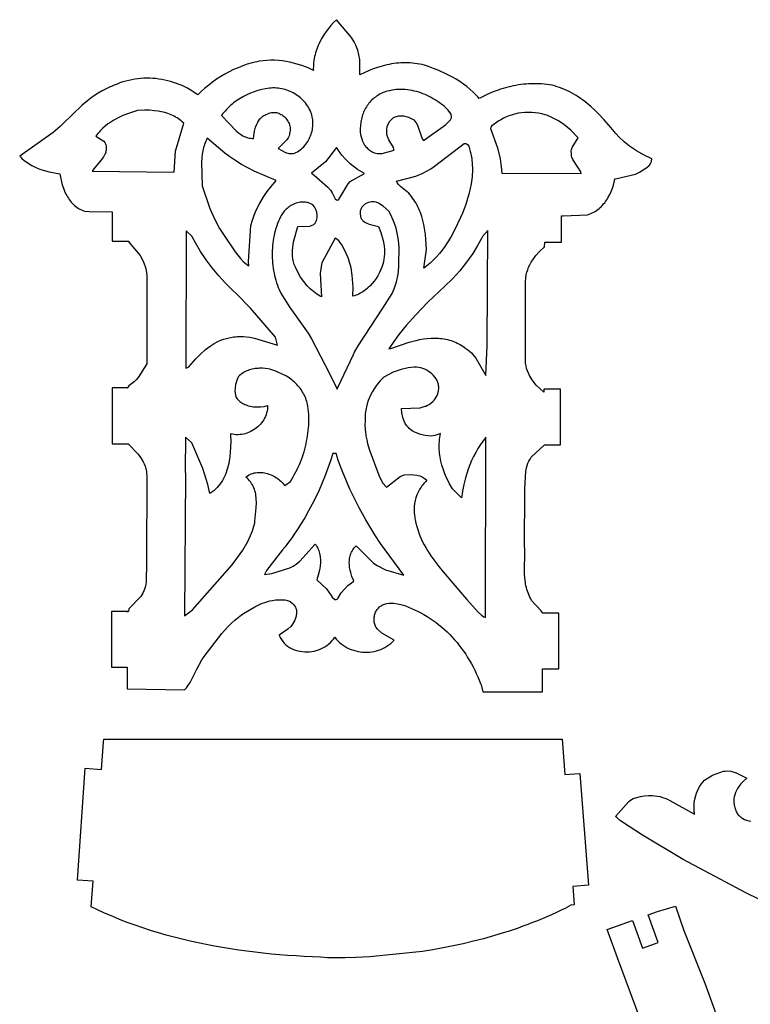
# Model space of a CAD drawing. Extents: x 9 to 1345, y -799 to 870.
# Tile 2 of 3: x 9 to 664, y -17 to 866. Entities that reach past the tile are written whole.
import ezdxf

# ---------------------------------------------------------------- set-up
doc = ezdxf.new("R2010")
doc.units = 0
doc.header["$MEASUREMENT"] = 0
for name, color, linetype in [('COLOR_A4A4A4FF', 1, 'CONTINUOUS'), ('COLOR_FDFDFDFF', 1, 'CONTINUOUS'), ('DEFAULT_LAYER0', 1, 'CONTINUOUS')]:
    doc.layers.add(name, color=color, linetype=linetype)

msp = doc.modelspace()

# ---------------------------------------------------------------- linework, layer by layer
at = {"layer": 'COLOR_A4A4A4FF'}
msp.add_lwpolyline([(373.93, 659.72), (372.86, 673.17), (372.06, 678.69), (371.37, 682.33), (370.53, 685.94), (369.52, 689.48), (368.95, 691.23), (368.33, 692.96), (367.66, 694.67), (366.94, 696.35), (366.16, 698.01), (365.33, 699.65), (364.44, 701.25), (363.48, 702.83), (362.47, 704.37), (361.38, 705.88), (360.23, 707.36), (359.01, 708.8), (357.91, 710.24), (350.43, 716.36), (348.39, 718.49), (347.43, 720), (346.93, 721.12), (364.14, 725.59), (370.02, 727.94), (374.55, 730.22), (377.81, 732.19), (380.94, 734.4), (407.72, 754.75), (408.52, 754.8), (409.23, 754.72), (409.84, 754.51), (410.6, 753.99), (411.67, 752.41), (413.14, 747.79), (413.62, 745.71), (414.02, 743.64), (414.36, 741.56), (414.62, 739.47), (414.81, 737.39), (414.94, 735.3), (415, 733.21), (415, 731.12), (414.95, 729.03), (414.83, 726.94), (414.66, 724.85), (414.43, 722.77), (413.83, 718.61), (413.04, 714.48), (412.07, 710.37), (410.96, 706.3), (409.02, 700.26), (406.06, 692.39), (404.46, 688.54), (399.38, 677.83), (395.58, 670.85), (392.46, 665.77), (390.25, 662.48), (387.91, 659.29), (385.45, 656.2), (382.86, 653.23), (380.12, 650.39), (378.7, 649.02), (377.24, 647.69), (375.74, 646.4), (374.21, 645.15), (372.63, 643.94), (371.52, 643.15)], close=True, dxfattribs=at)
at = {"layer": 'COLOR_FDFDFDFF'}
for points in [[(189.74, 779.93), (190.63, 779.11), (195.85, 773.64), (203.06, 766.2), (205, 764.55), (207.01, 763.07), (208.05, 762.41), (209.11, 761.79), (210.2, 761.24), (211.31, 760.75), (212.46, 760.33), (213.63, 759.98), (214.84, 759.71), (216.09, 759.52), (217.36, 759.42), (218.68, 759.41), (219.55, 765.89), (220.51, 769.6), (221.52, 772.26), (222.34, 773.93), (223.3, 775.51), (224.4, 776.96), (225.01, 777.64), (225.66, 778.27), (226.35, 778.87), (227.09, 779.43), (227.86, 779.94), (228.69, 780.4), (229.55, 780.82), (230.47, 781.18), (231.44, 781.48), (232.53, 781.96), (233.63, 782.33), (234.73, 782.58), (235.84, 782.71), (236.94, 782.75), (238.03, 782.68), (239.11, 782.52), (240.17, 782.26), (241.21, 781.92), (242.22, 781.5), (243.21, 781), (244.16, 780.43), (245.07, 779.79), (245.94, 779.08), (246.77, 778.32), (247.54, 777.5), (248.26, 776.63), (248.91, 775.72), (249.51, 774.77), (250.03, 773.78), (250.48, 772.76), (250.86, 771.72), (251.16, 770.65), (251.37, 769.57), (251.49, 768.47), (251.52, 767.36), (251.44, 766.25), (251.27, 765.15), (250.99, 764.05), (250.8, 762.79), (250.47, 761.62), (249.72, 760.01), (248.36, 758.1), (240.58, 750.51), (247.36, 746.66), (250.22, 745.9), (252.56, 745.76), (254.32, 745.98), (255.5, 746.3), (256.67, 746.77), (257.95, 747.48), (259.19, 748.26), (260.37, 749.1), (261.51, 750.01), (262.59, 750.97), (263.62, 751.99), (264.59, 753.07), (265.51, 754.19), (266.38, 755.35), (267.18, 756.56), (267.93, 757.81), (268.61, 759.09), (269.24, 760.41), (269.8, 761.75), (270.3, 763.12), (270.74, 764.51), (271.1, 765.92), (271.41, 767.34), (271.64, 768.78), (271.8, 770.22), (271.9, 771.67), (271.92, 773.13), (271.87, 774.58), (271.75, 776.02), (271.55, 777.46), (271.27, 778.89), (270.92, 780.3), (270.49, 781.7), (269.98, 783.07), (269.34, 784.53), (268.62, 785.95), (267.84, 787.32), (267, 788.65), (266.09, 789.94), (265.13, 791.19), (264.11, 792.38), (263.03, 793.53), (261.91, 794.63), (260.73, 795.68), (259.51, 796.68), (258.25, 797.63), (256.95, 798.52), (255.61, 799.36), (254.24, 800.14), (252.83, 800.87), (251.39, 801.53), (249.93, 802.14), (248.44, 802.68), (246.93, 803.16), (245.41, 803.58), (243.86, 803.93), (242.31, 804.22), (240.74, 804.43), (239.16, 804.58), (237.58, 804.66), (236, 804.67), (234.41, 804.6), (232.83, 804.47), (229.38, 803.96), (225.95, 803.25), (222.56, 802.36), (219.21, 801.28), (215.91, 800.02), (212.69, 798.58), (209.54, 796.98), (206.49, 795.2), (203.54, 793.27), (200.71, 791.17), (199.34, 790.07), (198.01, 788.93), (196.71, 787.75), (195.45, 786.53), (194.22, 785.28), (193.04, 783.99), (191.9, 782.67), (190.8, 781.32)], [(338.61, 801.72), (337.31, 801.36), (336.04, 800.94), (334.8, 800.46), (333.58, 799.92), (332.38, 799.34), (331.22, 798.7), (330.09, 798.01), (328.98, 797.28), (327.91, 796.5), (326.87, 795.67), (325.87, 794.81), (324.9, 793.9), (323.96, 792.96), (323.07, 791.98), (322.21, 790.96), (321.39, 789.91), (320.62, 788.83), (319.88, 787.72), (319.19, 786.58), (318.55, 785.42), (317.95, 784.23), (317.39, 783.02), (316.89, 781.78), (316.43, 780.53), (316.03, 779.27), (315.68, 777.98), (315.38, 776.69), (315.13, 775.38), (314.94, 774.06), (314.47, 771.08), (314.29, 768.02), (314.42, 764.94), (314.68, 762.89), (315.08, 760.88), (315.64, 758.92), (316.36, 757.03), (317.23, 755.21), (318.27, 753.5), (318.86, 752.68), (319.48, 751.9), (320.16, 751.15), (320.87, 750.44), (321.63, 749.76), (322.44, 749.12), (323.29, 748.53), (324.19, 747.98), (324.84, 747.54), (325.51, 747.16), (326.86, 746.55), (328.25, 746.12), (329.66, 745.87), (331.82, 745.77), (334, 745.94), (344.71, 748.9), (344.62, 749.47), (344.14, 751.12), (340.11, 758.04), (338.71, 761.13), (338.35, 762.81), (338.3, 764), (338.22, 764.6), (338.15, 767.01), (338.64, 770), (339.73, 772.82), (341, 774.87), (342.6, 776.65), (344.02, 777.78), (345.61, 778.68), (349.02, 779.53), (353.12, 779.61), (357.7, 778.57), (361.87, 776.44), (362.45, 775.95), (363.49, 774.88), (364.36, 773.73), (365.1, 772.49), (366.01, 770.52), (369.27, 760.75), (370.29, 758.82), (371.12, 757.62), (390.81, 771.66), (395.22, 776.18), (395.7, 776.8), (396.17, 777.77), (396.37, 779.12), (395.91, 781.16), (392.89, 785.17), (391.43, 786.57), (389.91, 787.92), (388.35, 789.22), (386.74, 790.48), (385.1, 791.7), (383.41, 792.86), (381.69, 793.98), (379.93, 795.04), (378.13, 796.05), (376.31, 797), (374.45, 797.89), (372.57, 798.72), (370.67, 799.49), (368.74, 800.19), (366.8, 800.83), (364.83, 801.4), (362.85, 801.9), (360.85, 802.32), (358.85, 802.68), (356.83, 802.96), (354.81, 803.15), (352.78, 803.27), (350.74, 803.31), (348.71, 803.27), (346.68, 803.14), (344.65, 802.92), (342.63, 802.61), (340.61, 802.22)], [(77.06, 761.48), (84.16, 757.05), (85.29, 755.67), (85.87, 754.45), (86.11, 753.53), (86.22, 752.52), (86.35, 751.54), (86.39, 750.58), (86.37, 749.66), (86.28, 748.75), (86.13, 747.87), (85.91, 747.01), (85.64, 746.17), (85.32, 745.35), (84.95, 744.55), (84.09, 742.99), (82.54, 740.74), (75.29, 732.25), (73.76, 730.07), (147.46, 729.17), (148.46, 747.91), (155.98, 772.94), (154.86, 774.01), (153.7, 775.03), (152.51, 775.98), (151.28, 776.88), (150.02, 777.72), (148.72, 778.5), (147.39, 779.23), (146.04, 779.91), (144.66, 780.53), (143.25, 781.11), (141.83, 781.64), (138.91, 782.55), (135.94, 783.28), (132.91, 783.85), (129.85, 784.26), (125.23, 784.6), (120.63, 784.65), (114.6, 784.33), (107.24, 782.06), (101.45, 779.84), (97.22, 777.9), (93.14, 775.7), (90.51, 774.09), (87.98, 772.34), (85.54, 770.47), (83.23, 768.45), (81.03, 766.28), (79.99, 765.14), (78.97, 763.96), (78, 762.74)], [(438.81, 775.07), (432.57, 770.79), (431.64, 769.35), (431.35, 768.31), (437.65, 750.82), (439.93, 741.08), (440.93, 734.01), (441.29, 728.3), (512.72, 728.03), (512.17, 729.32), (509.6, 733.54), (505.02, 740.63), (504.3, 742.57), (504.01, 743.93), (503.88, 745.36), (503.88, 746.11), (503.74, 747.77), (503.88, 749.35), (504.44, 751.37), (510.05, 759.79), (503.31, 766.78), (496.76, 772.16), (491.7, 775.49), (486.35, 778.31), (481.84, 780.15), (480.37, 780.61), (477.38, 781.39), (474.35, 782), (471.29, 782.43), (468.2, 782.69), (465.12, 782.77), (462.03, 782.66), (458.96, 782.38), (455.92, 781.9), (452.91, 781.24), (449.95, 780.39), (448.49, 779.9), (447.05, 779.35), (445.62, 778.76), (444.22, 778.12), (442.83, 777.43), (441.47, 776.69), (440.13, 775.9)], [(177.08, 759.61), (176.4, 758.24), (175.77, 756.86), (175.2, 755.47), (174.69, 754.06), (174.23, 752.64), (173.81, 751.2), (173.13, 748.3), (172.61, 745.37), (172.24, 742.4), (171.92, 737.9), (172.44, 716.84), (179.31, 696.53), (184.05, 686), (188.02, 678.77), (191.6, 673.21), (202.04, 657.59), (206.8, 651.8), (209.41, 649.16), (212.23, 646.72), (214.24, 645.24), (214.01, 648.99), (216.27, 681.43), (217.63, 686.08), (219.25, 690.63), (221.1, 695.07), (223.94, 700.82), (227.17, 706.36), (230.78, 711.67), (234.75, 716.73), (239.05, 721.53), (219.1, 730.15), (207.87, 736.02), (201.72, 739.81), (197.26, 742.92), (192.96, 746.27)], [(283.03, 738.46), (270.74, 728.15), (272.92, 726.35), (285.24, 715.84), (287.62, 712.91), (289.14, 710.49), (290.01, 708.77), (291.8, 705.33), (293.02, 704.3), (293.98, 704.16), (294.87, 704.35), (296.36, 706.58), (303.46, 718.76), (305.34, 720.69), (318.18, 727.85), (312.02, 731.62), (305.33, 736.65), (300.99, 740.72), (297.84, 744.28), (295, 748.14), (293.1, 751.25)], [(314.44, 690.62), (314.54, 689.83), (314.71, 689.09), (314.93, 688.39), (315.2, 687.74), (315.53, 687.14), (315.9, 686.57), (316.32, 686.05), (316.77, 685.56), (317.27, 685.11), (318.36, 684.3), (319.57, 683.62), (322.25, 682.54), (330.64, 680.56), (332.81, 674.93), (334.83, 667.95), (335.69, 663.21), (336.03, 659.63), (336.08, 656.03), (335.93, 653.64), (335.62, 651.25), (335.15, 648.87), (334.5, 646.5), (333.6, 643.87), (332.54, 641.27), (331.34, 638.72), (330, 636.24), (328.51, 633.83), (326.88, 631.52), (325.12, 629.32), (323.22, 627.25), (321.2, 625.31), (320.13, 624.4), (319.04, 623.53), (317.92, 622.71), (316.76, 621.92), (315.58, 621.19), (314.36, 620.5), (313.12, 619.86), (311.84, 619.27), (310.54, 618.74), (309.21, 618.26), (307.84, 617.84), (307.95, 625.94), (307.23, 636.72), (306.1, 643.36), (304.73, 648.57), (303.4, 652.38), (301.78, 656.12), (298.01, 663.71), (295.21, 667.57), (293.41, 669.15), (291.84, 670.11), (279.86, 647.81), (279.17, 644.7), (278.39, 638.41), (279.49, 617.29), (278.41, 617.9), (275.26, 619.88), (272.28, 622.11), (269.46, 624.55), (266.82, 627.19), (263.59, 630.98), (260.72, 635.06), (258.23, 639.36), (256.14, 643.86), (255.64, 645.08), (255.19, 646.31), (254.8, 647.55), (254.47, 648.8), (254.2, 650.06), (253.98, 651.33), (253.68, 653.87), (253.56, 656.44), (253.61, 659.02), (253.8, 661.6), (254.57, 666.76), (258.24, 680.57), (269.13, 680.83), (271.16, 681.49), (272.6, 682.28), (273.51, 682.97), (273.89, 683.49), (274.55, 684.58), (275.05, 685.73), (275.4, 686.93), (275.68, 688.79), (275.68, 690.7), (275.26, 693.25), (274.43, 695.69), (273.25, 697.94), (271.76, 699.89), (270.67, 700.51), (269.56, 701.03), (268.43, 701.46), (267.29, 701.81), (266.15, 702.07), (264.99, 702.24), (263.83, 702.34), (262.67, 702.36), (261.51, 702.3), (260.36, 702.17), (259.21, 701.97), (258.07, 701.7), (256.94, 701.37), (255.83, 700.97), (254.74, 700.51), (253.67, 700), (252.62, 699.43), (251.6, 698.81), (250.61, 698.13), (249.65, 697.41), (248.73, 696.64), (247.84, 695.83), (246.99, 694.98), (246.19, 694.09), (245.43, 693.17), (244.72, 692.21), (244.06, 691.23), (243.46, 690.21), (242.91, 689.17), (241.94, 687.14), (241.04, 685.09), (240.21, 683.01), (239.44, 680.9), (238.75, 678.77), (238.12, 676.62), (237.55, 674.45), (237.05, 672.26), (236.62, 670.06), (236.25, 667.84), (235.94, 665.62), (235.7, 663.38), (235.52, 661.14), (235.41, 658.89), (235.35, 656.63), (235.36, 654.38), (235.42, 652.13), (235.55, 649.87), (235.73, 647.63), (235.98, 645.38), (236.28, 643.15), (236.64, 640.92), (237.05, 638.71), (237.53, 636.51), (238.06, 634.33), (238.64, 632.17), (239.28, 630.02), (239.97, 627.9), (240.71, 625.79), (241.51, 624.07), (243.22, 620.69), (246.02, 615.77), (251.19, 607.88), (267.56, 584.69), (270.48, 579.83), (286.6, 549.26), (293.51, 534.46), (294.06, 535.52), (308.27, 565.65), (309.31, 567.63), (312.6, 573.48), (334.66, 607.13), (342.88, 620.44), (344.76, 624.55), (346.93, 630.91), (348.35, 637.47), (349.03, 644.15), (348.89, 652.02), (349.16, 656.54), (349.18, 661.07), (348.92, 665.59), (348.4, 670.09), (347.59, 674.53), (346.5, 678.91), (345.11, 683.21), (344.02, 686.01), (342.79, 688.76), (341.43, 691.46), (339.92, 694.09), (335, 698.69), (330.86, 701.3), (328.6, 702.12), (326.81, 702.45), (324.95, 702.49), (324.34, 702.46), (323.11, 702.3), (321.9, 701.99), (320.16, 701.29), (318.55, 700.31), (317.12, 699.1), (315.92, 697.68), (315.27, 696.64), (314.77, 695.53), (314.41, 694.37), (314.23, 693.15), (314.23, 691.9), (314.31, 691.27)], [(158.09, 676.6), (157.8, 553.5), (158.66, 553.72), (160.54, 554.65), (166.75, 561.63), (170.45, 565.49), (175.46, 569.98), (179.77, 573.22), (183.17, 575.37), (186.71, 577.26), (189.15, 578.36), (191.64, 579.31), (194.2, 580.1), (196.82, 580.73), (199.49, 581.18), (200.93, 581.41), (202.37, 581.59), (203.81, 581.72), (206.67, 581.82), (209.52, 581.75), (212.36, 581.51), (215.19, 581.13), (219.41, 580.32), (240.01, 574.02), (238.21, 581.06), (215.9, 607.19), (203.22, 620.09), (199.88, 623.16), (193.45, 629.56), (187.34, 636.27), (181.56, 643.27), (176.14, 650.54), (171.09, 658.08), (166.42, 665.86), (163.18, 671.84)], [(423.92, 671.42), (423.04, 669.68), (419.32, 662.88), (415.24, 656.29), (409.67, 648.36), (403.61, 640.79), (397.11, 633.6), (390.19, 626.81), (375.01, 612.59), (364.16, 601.35), (355.58, 591.56), (349.09, 583.45), (344.47, 577.18), (340.08, 570.75), (341.71, 571.08), (358.19, 576.85), (363.08, 577.93), (364.68, 578.34), (367.93, 579.06), (371.23, 579.62), (374.55, 580.03), (377.89, 580.27), (381.24, 580.33), (384.57, 580.2), (386.23, 580.06), (387.88, 579.87), (389.52, 579.62), (391.14, 579.33), (392.76, 578.97), (394.35, 578.56), (395.94, 578.09), (397.5, 577.56), (399.04, 576.97), (400.56, 576.32), (402.06, 575.61), (403.52, 574.83), (404.97, 573.98), (406.38, 573.07), (407.76, 572.09), (409.11, 571.04), (410.89, 569.83), (412.53, 568.51), (414.05, 567.07), (415.45, 565.54), (417.99, 562.24), (426.93, 546.76), (428.2, 573.83), (428.96, 676.7)], [(205.09, 545.88), (204.21, 544.18), (202.41, 538.66), (201.91, 532.84), (202.63, 527.77), (203.28, 526.83), (203.97, 525.95), (204.71, 525.12), (205.49, 524.35), (206.3, 523.63), (207.15, 522.97), (208.03, 522.35), (208.94, 521.79), (209.89, 521.27), (210.85, 520.81), (211.85, 520.39), (213.89, 519.69), (216.01, 519.17), (218.18, 518.82), (220.38, 518.62), (222.6, 518.59), (224.81, 518.7), (228.08, 519.12), (231.24, 519.82), (231.19, 518.11), (231.02, 516.44), (230.73, 514.8), (230.33, 513.19), (229.83, 511.63), (229.22, 510.1), (228.52, 508.63), (227.72, 507.2), (226.84, 505.83), (225.87, 504.51), (224.83, 503.25), (223.71, 502.06), (222.52, 500.93), (221.27, 499.87), (219.95, 498.88), (218.59, 497.97), (217.17, 497.13), (215.71, 496.38), (214.21, 495.71), (212.67, 495.14), (211.1, 494.65), (209.5, 494.26), (207.89, 493.96), (206.25, 493.77), (204.61, 493.68), (202.95, 493.7), (201.3, 493.83), (199.64, 494.08), (197.99, 494.44), (198.05, 492.48), (198.12, 488.48), (198, 482.33), (197.75, 478.17), (197.33, 474.02), (197.04, 471.95), (196.7, 469.89), (196.31, 467.85), (195.85, 465.83), (195.33, 463.84), (194.75, 461.88), (194.09, 459.95), (193.36, 458.06), (192.56, 456.21), (191.67, 454.41), (190.7, 452.66), (189.64, 450.97), (188.5, 449.33), (187.26, 447.76), (185.92, 446.26), (184.48, 444.84), (182.94, 443.49), (181.29, 442.22), (179.53, 441.03), (177.62, 449.16), (173.12, 463.45), (163.15, 486.37), (157.56, 491.46), (157.34, 461.95), (157.4, 457.45), (156.77, 331.26), (163.9, 336.69), (199.3, 377.03), (208.91, 390.28), (213.4, 398), (215.95, 403.36), (217.59, 407.5), (218.95, 411.74), (219.69, 414.64), (219.86, 416.09), (221.1, 428.26), (221.22, 432.89), (221.1, 435.95), (220.97, 437.46), (220.79, 438.95), (220.55, 440.42), (220.25, 441.88), (219.88, 443.31), (219.44, 444.71), (218.93, 446.09), (218.33, 447.43), (217.66, 448.74), (216.89, 450.01), (216.04, 451.24), (215.08, 452.43), (214.03, 453.58), (212.87, 454.68), (211.6, 455.73), (212.81, 456.59), (214.04, 457.35), (215.29, 458.01), (216.57, 458.57), (217.86, 459.03), (219.16, 459.39), (220.48, 459.66), (221.8, 459.85), (223.13, 459.95), (224.46, 459.96), (225.8, 459.89), (227.13, 459.75), (228.46, 459.53), (229.78, 459.23), (231.09, 458.87), (232.38, 458.44), (233.66, 457.95), (234.93, 457.4), (236.17, 456.78), (237.38, 456.11), (238.57, 455.39), (239.73, 454.62), (240.86, 453.81), (241.95, 452.94), (243.01, 452.04), (244.02, 451.1), (244.99, 450.12), (245.92, 449.1), (246.79, 448.06), (251.8, 451.9), (253.08, 453.98), (254.31, 456.08), (255.5, 458.2), (256.64, 460.36), (257.72, 462.54), (258.76, 464.74), (259.75, 466.96), (260.68, 469.21), (261.57, 471.48), (262.4, 473.77), (263.18, 476.07), (263.91, 478.39), (264.58, 480.73), (265.2, 483.08), (265.76, 485.44), (266.27, 487.82), (266.72, 490.21), (267.11, 492.6), (267.45, 495.01), (267.72, 497.42), (267.94, 499.84), (268.09, 502.26), (268.19, 504.69), (268.22, 507.12), (268.19, 509.55), (268.1, 511.98), (267.95, 514.41), (267.73, 516.84), (267.45, 519.26), (267.16, 520.73), (266.82, 522.18), (266.41, 523.6), (265.95, 525.01), (265.43, 526.39), (264.86, 527.75), (264.23, 529.08), (263.55, 530.39), (262.82, 531.66), (262.05, 532.91), (261.23, 534.13), (260.36, 535.32), (259.45, 536.48), (258.5, 537.61), (257.51, 538.7), (256.48, 539.76), (255.41, 540.78), (254.3, 541.76), (253.17, 542.7), (252, 543.6), (250.8, 544.47), (249.57, 545.29), (248.31, 546.07), (247.03, 546.8), (245.72, 547.49), (244.39, 548.13), (243.03, 548.73), (241.66, 549.27), (240.27, 549.77), (239.11, 550.31), (236.71, 551.27), (234.23, 552.05), (231.7, 552.65), (229.12, 553.06), (226.53, 553.27), (223.93, 553.3), (222.63, 553.23), (221.34, 553.12), (220.05, 552.95), (218.78, 552.73), (217.52, 552.46), (216.27, 552.14), (215.04, 551.77), (213.83, 551.34), (212.64, 550.85), (211.47, 550.31), (210.33, 549.72), (209.22, 549.06), (208.13, 548.36), (207.08, 547.59), (206.07, 546.77)], [(335.38, 545.23), (334.32, 544.2), (332.27, 542.05), (330.34, 539.79), (328.53, 537.43), (326.84, 534.97), (325.29, 532.42), (323.88, 529.79), (322.63, 527.09), (321.53, 524.33), (320.6, 521.51), (319.85, 518.63), (319.28, 515.72), (318.9, 512.77), (318.79, 511.29), (318.72, 509.8), (318.71, 508.31), (318.75, 506.81), (318.64, 505.01), (318.6, 503.22), (318.61, 501.44), (318.69, 499.67), (318.81, 497.91), (318.99, 496.16), (319.5, 492.68), (320.18, 489.22), (321.01, 485.8), (322.49, 480.71), (331.14, 457.44), (334.33, 450.64), (337.85, 446.72), (350.12, 456.19), (353.89, 457.69), (359.85, 458.02), (365.04, 457.5), (367.87, 456.74), (369.9, 455.89), (371.82, 454.78), (373.02, 453.88), (374.16, 452.84), (373.17, 451.9), (372.23, 450.93), (371.33, 449.93), (370.47, 448.9), (369.65, 447.84), (368.88, 446.75), (368.15, 445.63), (367.47, 444.49), (366.23, 442.13), (365.17, 439.69), (364.29, 437.19), (363.59, 434.62), (363.09, 432.01), (362.77, 429.36), (362.65, 426.7), (362.72, 424.02), (362.99, 421.35), (363.2, 420.01), (363.46, 418.69), (363.77, 417.36), (364.35, 414.38), (365.06, 411.45), (365.89, 408.58), (366.84, 405.78), (367.89, 403.02), (369.05, 400.32), (370.31, 397.67), (371.66, 395.06), (373.09, 392.5), (374.6, 389.98), (376.18, 387.49), (377.83, 385.04), (379.54, 382.62), (381.3, 380.23), (384.96, 375.53), (388.76, 370.91), (406.22, 350.53), (409.89, 345.96), (420.15, 334.46), (423.18, 331.85), (425.21, 330.55), (426.67, 329.83), (427.03, 491.4), (425.75, 489.81), (424.52, 488.19), (422.16, 484.86), (419.98, 481.43), (417.94, 477.89), (416.07, 474.27), (414.34, 470.57), (412.76, 466.8), (411.33, 462.96), (410.04, 459.07), (408.89, 455.13), (407.41, 449.16), (406.23, 443.13), (405.33, 437.08), (397.18, 445.1), (394.47, 449.76), (392.82, 452.96), (391.29, 456.24), (389.91, 459.59), (388.69, 462.99), (387.63, 466.44), (386.75, 469.93), (386.05, 473.46), (385.78, 475.23), (385.56, 477.01), (385.39, 478.8), (385.28, 480.58), (385.22, 482.38), (385.21, 484.17), (385.27, 485.97), (385.39, 487.77), (385.56, 489.56), (385.8, 491.36), (386.1, 493.15), (386.47, 494.94), (384.82, 494.11), (383.13, 493.47), (381.42, 493.01), (379.7, 492.7), (377.96, 492.55), (375.34, 492.59), (372.72, 492.91), (368.4, 493.98), (361.79, 496.7), (361.05, 497.13), (359.66, 498.08), (358.38, 499.16), (357.22, 500.34), (356.17, 501.62), (354.8, 503.69), (353.67, 505.93), (352.54, 509.08), (351.68, 513.2), (351.41, 517.34), (368.27, 517.94), (372.51, 519.17), (373.27, 519.45), (374.77, 520.13), (376.21, 520.94), (377.57, 521.88), (379.46, 523.5), (380.6, 524.7), (381.63, 526), (382.54, 527.37), (383.31, 528.82), (383.94, 530.33), (384.41, 531.9), (384.72, 533.5), (384.85, 535.14), (384.79, 536.8), (384.68, 537.64), (384.5, 538.6), (384.26, 539.54), (383.97, 540.46), (383.63, 541.35), (383.24, 542.22), (382.34, 543.88), (381.27, 545.45), (380.06, 546.9), (378.71, 548.24), (377.24, 549.46), (375.66, 550.55), (374, 551.52), (372.27, 552.36), (370.48, 553.05), (368.65, 553.6), (366.79, 554.01), (364.91, 554.26), (362.75, 554.22), (357.39, 553.68), (351.08, 552.28), (343.97, 549.72)], [(289.79, 476.8), (287.62, 470.17), (285.3, 463.58), (282.81, 457.04), (280.17, 450.55), (277.37, 444.14), (274.41, 437.8), (271.28, 431.53), (267.98, 425.36), (264.52, 419.28), (260.89, 413.3), (259.02, 410.35), (257.09, 407.43), (255.13, 404.53), (253.12, 401.67), (251.07, 398.84), (248.98, 396.04), (246.84, 393.27), (244.65, 390.53), (242.43, 387.83), (230.22, 372.09), (228.45, 368.31), (234.92, 369.19), (251.2, 374.45), (254.08, 375.99), (256.78, 377.75), (260.16, 380.41), (273.98, 395.53), (274.67, 394.59), (275.29, 393.62), (275.86, 392.63), (276.37, 391.61), (276.82, 390.56), (277.22, 389.5), (277.57, 388.42), (277.86, 387.32), (278.11, 386.21), (278.46, 383.95), (278.64, 381.65), (278.65, 379.32), (278.4, 375.81), (277.85, 372.33), (276.74, 367.81), (275.3, 363.53), (284.12, 355.46), (288.31, 349.48), (289.07, 348.07), (291.52, 346), (292.75, 345.9), (293.51, 346.15), (294.27, 346.7), (297.35, 351.8), (303.24, 358.43), (308.71, 362.3), (308.22, 363.36), (306.9, 366.64), (305.81, 370.05), (305.25, 372.37), (304.85, 374.72), (304.61, 377.06), (304.55, 379.4), (304.6, 380.56), (304.7, 381.71), (304.85, 382.85), (305.06, 383.98), (305.33, 385.09), (305.66, 386.19), (306.05, 387.27), (306.51, 388.33), (307.04, 389.37), (307.63, 390.38), (308.29, 391.37), (309.03, 392.33), (309.85, 393.26), (310.74, 394.16), (326.17, 378.64), (329.59, 376.37), (336.89, 372.69), (353.58, 367.79), (332.6, 396.22), (327.52, 404.06), (319.43, 417.39), (313.37, 428.27), (309.08, 436.58), (305.05, 445.01), (301.29, 453.56), (298.94, 459.32), (296.73, 465.15), (294.66, 471.03), (292.74, 476.97)]]:
    msp.add_lwpolyline(points, close=True, dxfattribs=at)
at = {"layer": 'DEFAULT_LAYER0'}
for points in [[(104.47, 335.18), (106.13, 335.18), (91.13, 335.18), (91.13, 285.18), (105.32, 285.18), (105.16, 265.76), (156.74, 264.87), (158.31, 266.68), (159.75, 268.58), (161.69, 271.58), (167.63, 283.42), (172.16, 291.93), (174.21, 294.9), (190.21, 315.58), (195.22, 321.1), (199.19, 325.02), (201.96, 327.51), (204.84, 329.87), (207.83, 332.1), (210.95, 334.19), (219.91, 339.45), (225.83, 342.23), (229.49, 343.59), (233.22, 344.67), (235.75, 345.2), (238.3, 345.58), (240.88, 345.78), (243.48, 345.79), (244.79, 345.72), (246.1, 345.6), (246.75, 345.53), (248.04, 345.28), (249.92, 344.65), (251.68, 343.74), (253.29, 342.58), (254.69, 341.19), (255.48, 340.17), (256.15, 339.06), (256.68, 337.89), (257.05, 336.65), (257.25, 335.37), (257.27, 334.04), (257.2, 333.36), (257.09, 332.68), (256.98, 331.77), (256.83, 330.89), (256.63, 330.03), (256.1, 328.37), (255.42, 326.79), (254.59, 325.3), (253.64, 323.88), (252, 321.88), (249.5, 319.45), (241.67, 313.9), (242.57, 311.91), (243.62, 310.06), (244.82, 308.36), (246.15, 306.8), (247.6, 305.39), (249.17, 304.13), (250.84, 303), (252.61, 302.02), (254.45, 301.18), (256.36, 300.48), (258.33, 299.92), (260.35, 299.49), (262.41, 299.2), (264.49, 299.04), (266.58, 299.02), (268.68, 299.13), (270.78, 299.38), (272.86, 299.75), (274.9, 300.25), (276.91, 300.88), (278.87, 301.64), (280.77, 302.53), (282.6, 303.54), (284.34, 304.67), (285.99, 305.93), (287.53, 307.31), (288.96, 308.81), (290.27, 310.43), (291.43, 312.17), (292.76, 310.49), (294.19, 308.93), (295.71, 307.47), (297.31, 306.12), (298.99, 304.88), (300.75, 303.76), (302.56, 302.75), (304.43, 301.85), (306.36, 301.06), (308.32, 300.38), (310.32, 299.82), (312.35, 299.37), (314.41, 299.04), (316.48, 298.82), (318.56, 298.71), (320.64, 298.72), (322.71, 298.84), (324.78, 299.08), (326.82, 299.44), (328.84, 299.91), (330.83, 300.5), (332.78, 301.21), (334.69, 302.04), (336.54, 302.98), (338.33, 304.04), (340.06, 305.22), (341.71, 306.52), (343.29, 307.94), (344.77, 309.48), (333.73, 315.88), (329.4, 319.61), (328.86, 320.4), (328.39, 321.21), (327.98, 322.05), (327.63, 322.92), (327.33, 323.8), (327.1, 324.69), (326.92, 325.59), (326.79, 326.51), (326.72, 327.43), (326.71, 328.35), (326.75, 329.26), (326.85, 330.18), (327, 331.08), (327.2, 331.97), (327.45, 332.85), (327.76, 333.71), (328.11, 334.55), (328.52, 335.37), (328.97, 336.15), (329.47, 336.91), (330.02, 337.63), (330.62, 338.32), (331.27, 338.96), (331.96, 339.56), (332.7, 340.11), (333.48, 340.62), (334.3, 341.06), (335.17, 341.46), (336.09, 341.79), (338.2, 342.25), (340.32, 342.52), (342.45, 342.62), (344.56, 342.55), (347.73, 342.17), (350.87, 341.51), (354.99, 340.25), (365.73, 335.39), (368.67, 333.92), (371.54, 332.36), (374.36, 330.71), (377.11, 328.97), (379.8, 327.14), (382.44, 325.23), (385, 323.24), (387.51, 321.17), (389.95, 319.02), (392.33, 316.81), (394.65, 314.52), (396.9, 312.17), (399.08, 309.75), (401.19, 307.27), (403.24, 304.73), (405.22, 302.13), (407.13, 299.49), (408.97, 296.79), (410.74, 294.04), (412.44, 291.25), (414.07, 288.41), (415.63, 285.54), (417.11, 282.63), (418.52, 279.68), (419.85, 276.7), (421.11, 273.69), (422.3, 270.66), (422.78, 269.33), (424.45, 263.1), (477.86, 263.1), (477.86, 283.69), (492.63, 283.69), (492.63, 333.69), (477.86, 333.69), (477.86, 334.1), (476.73, 335.67), (468.17, 345.08), (467.01, 347.24), (466.23, 348.77), (465.53, 350.31), (464.91, 351.87), (464.36, 353.45), (463.87, 355.04), (463.45, 356.64), (463.09, 358.25), (462.79, 359.87), (462.53, 361.51), (462.16, 364.8), (461.87, 369.8), (461.95, 389.96), (461.7, 394.93), (461.91, 442), (462.09, 445.13), (462.92, 461.03), (463.54, 464.11), (464.11, 466.12), (464.84, 468.08), (465.74, 470), (466.26, 470.94), (466.83, 471.86), (467.81, 473.47), (479.58, 484.53), (479.58, 484.54), (493.97, 484.54), (493.97, 534.54), (478.97, 534.54), (478.97, 531.98), (475.68, 534.8), (472.37, 538.17), (470.1, 540.88), (468.07, 543.74), (466.3, 546.76), (465.28, 548.85), (464.4, 551.01), (463.68, 553.24), (463.12, 555.52), (462.73, 557.87), (462.52, 560.27), (462.78, 632.02), (462.84, 633.28), (462.95, 634.52), (463.32, 636.97), (463.87, 639.36), (464.6, 641.7), (465.49, 643.97), (466.53, 646.18), (467.71, 648.32), (469.72, 651.41), (471.97, 654.35), (475.28, 658.03), (479.8, 662.19), (480.08, 666.36), (494.9, 666.36), (495.04, 689.99), (496.37, 690.04), (518.42, 690.96), (519.85, 691.44), (521.24, 691.99), (522.58, 692.6), (523.88, 693.28), (525.14, 694.01), (526.36, 694.8), (527.54, 695.65), (528.67, 696.55), (529.76, 697.51), (530.81, 698.5), (531.81, 699.55), (532.78, 700.63), (533.7, 701.76), (534.58, 702.92), (535.42, 704.12), (536.22, 705.35), (536.97, 706.61), (538.36, 709.22), (539.57, 711.91), (540.62, 714.67), (541.5, 717.47), (542.22, 720.31), (542.77, 723.15), (543.55, 723.31), (561.35, 727.45), (564.91, 729.29), (571.47, 733.35), (573.66, 735.26), (574.69, 736.6), (575.22, 737.58), (575.61, 738.66), (575.83, 739.83), (575.88, 740.46), (575.88, 741.11), (568.99, 744.45), (562.36, 748.26), (556.04, 752.58), (551.27, 756.39), (546.78, 760.54), (543.62, 763.87), (540.66, 767.4), (539.18, 769.21), (533.03, 776.35), (528.15, 781.52), (524.76, 784.84), (521.26, 788.04), (517.64, 791.08), (515.79, 792.55), (513.9, 793.96), (511.99, 795.33), (510.04, 796.65), (508.06, 797.92), (506.05, 799.13), (504.01, 800.28), (501.93, 801.37), (499.82, 802.39), (497.68, 803.35), (495.5, 804.24), (493.29, 805.06), (491.04, 805.8), (488.75, 806.46), (486.43, 807.05), (484.11, 807.45), (481.79, 807.79), (479.46, 808.05), (477.13, 808.26), (474.8, 808.4), (472.47, 808.48), (470.14, 808.49), (467.81, 808.45), (465.48, 808.34), (463.16, 808.18), (460.84, 807.96), (458.53, 807.68), (456.23, 807.34), (453.93, 806.95), (451.64, 806.5), (449.36, 806), (447.09, 805.45), (444.84, 804.85), (442.59, 804.19), (440.36, 803.49), (438.15, 802.74), (433.77, 801.09), (429.47, 799.26), (425.25, 797.26), (421.11, 795.09), (419.84, 796.57), (418.53, 798.01), (417.18, 799.42), (415.8, 800.78), (412.94, 803.39), (409.96, 805.85), (406.87, 808.17), (403.68, 810.36), (400.4, 812.42), (397.04, 814.35), (391.88, 817.04), (384.8, 820.26), (373.95, 824.41), (371.87, 825.02), (369.78, 825.55), (367.68, 826), (365.58, 826.38), (363.47, 826.69), (361.35, 826.93), (359.23, 827.1), (357.11, 827.2), (354.98, 827.24), (352.86, 827.21), (350.74, 827.12), (348.62, 826.96), (346.5, 826.75), (344.39, 826.48), (342.29, 826.15), (340.19, 825.77), (338.1, 825.33), (336.02, 824.84), (333.95, 824.31), (329.85, 823.08), (325.81, 821.67), (321.83, 820.1), (317.93, 818.36), (314.11, 816.48), (314.08, 830.28), (312.2, 838.51), (311.43, 840.73), (310.53, 842.88), (308.95, 845.97), (306.48, 849.88), (292.96, 865.87), (290.45, 863.37), (288.06, 860.75), (285.78, 858.01), (283.64, 855.17), (281.64, 852.22), (279.8, 849.17), (278.13, 846.03), (277.37, 844.43), (276.65, 842.82), (275.98, 841.18), (275.36, 839.52), (274.79, 837.85), (274.27, 836.16), (273.81, 834.45), (273.41, 832.73), (273.06, 830.99), (272.77, 829.25), (272.55, 827.49), (272.38, 825.71), (272.28, 823.93), (272.25, 822.14), (272.28, 820.34), (267.58, 822.55), (262.76, 824.47), (257.84, 826.1), (254.5, 827.02), (251.14, 827.8), (247.75, 828.43), (244.33, 828.92), (240.9, 829.26), (237.45, 829.45), (234, 829.48), (230.55, 829.35), (227.1, 829.05), (223.66, 828.59), (221.5, 828.13), (217.23, 827.08), (213.01, 825.84), (208.85, 824.43), (204.76, 822.84), (200.73, 821.08), (196.79, 819.16), (192.92, 817.08), (189.14, 814.85), (185.45, 812.46), (181.86, 809.93), (178.37, 807.26), (174.98, 804.46), (171.71, 801.52), (168.56, 798.45), (166.33, 800.06), (164.05, 801.57), (161.72, 803), (159.34, 804.33), (156.92, 805.58), (154.45, 806.74), (151.94, 807.8), (149.4, 808.78), (146.83, 809.66), (144.23, 810.45), (141.6, 811.14), (138.95, 811.75), (136.29, 812.25), (133.6, 812.67), (130.91, 812.99), (128.2, 813.21), (125.49, 813.33), (122.78, 813.36), (120.06, 813.29), (117.35, 813.12), (114.65, 812.86), (111.96, 812.49), (109.28, 812.03), (106.62, 811.46), (103.98, 810.79), (101.36, 810.02), (98.77, 809.15), (96.2, 808.18), (93.67, 807.1), (91.77, 806.39), (89.9, 805.63), (88.06, 804.82), (86.25, 803.96), (84.47, 803.05), (82.72, 802.09), (79.29, 800.06), (75.96, 797.86), (72.72, 795.53), (69.56, 793.07), (64.95, 789.2), (47.6, 772.52), (45.19, 770.17), (38.9, 764.66), (8.75, 743.55), (9.72, 742.53), (10.72, 741.54), (12.82, 739.7), (15.02, 738.02), (17.32, 736.49), (19.71, 735.1), (22.17, 733.84), (25.99, 732.2), (29.93, 730.81), (35.31, 729.32), (44.86, 727.53), (45.3, 724.73), (46.21, 720.47), (47, 717.64), (47.93, 714.84), (49.02, 712.1), (50.27, 709.45), (50.95, 708.16), (51.69, 706.9), (52.46, 705.68), (53.28, 704.49), (54.15, 703.34), (55.06, 702.24), (56.02, 701.18), (57.02, 700.17), (58.08, 699.22), (59.19, 698.32), (60.34, 697.48), (61.55, 696.71), (62.81, 696), (64.13, 695.36), (65.49, 694.79), (66.92, 694.3), (70.98, 693.88), (91.61, 693.45), (91.61, 667.15), (106.6, 667.15), (106.61, 666.47), (116.91, 654.37), (119.34, 650.02), (120.52, 646.86), (121.27, 644.68), (121.86, 642.47), (122.46, 639.12), (122.71, 636.43), (122.71, 557.18), (115.19, 545.1), (113.15, 542.8), (111.36, 541.27), (106.61, 537.44), (105.56, 535.7), (105.69, 535.64), (105.54, 535.64), (91.76, 535.64), (91.76, 485.64), (106.54, 485.64), (106.54, 485.38), (115.11, 476.16), (117.8, 472.44), (119.52, 469.5), (120.5, 467.47), (121.32, 465.37), (121.98, 463.21), (122.23, 462.1), (122.44, 460.97), (122.59, 459.83), (122.69, 458.67), (122.73, 457.49), (122.69, 379.27), (122.36, 361.37), (121.69, 357.88), (120.87, 355.33), (120.15, 353.66), (119.31, 351.61), (117.46, 348.5), (106.7, 337.69), (106.44, 335.18)], [(74.66, 93.35), (60.49, 94.33), (67.41, 194.68), (82.19, 193.66), (84.01, 217.97), (84.01, 217.97), (84.24, 220.62), (495.67, 220.62), (497.94, 189.01), (511.37, 190.04), (519.06, 89.74), (505.15, 88.67), (506.34, 72.02), (503.21, 71.83), (499.04, 69.42), (498.71, 69.29), (494.53, 67.25), (490.33, 65.27), (486.11, 63.34), (481.86, 61.47), (477.6, 59.65), (473.3, 57.88), (468.99, 56.17), (464.66, 54.5), (460.31, 52.89), (455.94, 51.33), (451.55, 49.82), (447.14, 48.36), (442.72, 46.95), (433.83, 44.27), (424.89, 41.78), (415.89, 39.46), (406.85, 37.33), (397.77, 35.36), (388.66, 33.56), (379.52, 31.92), (370.37, 30.43), (323.09, 25.49), (310.45, 24.79), (300.95, 24.54), (291.45, 24.58), (285.12, 24.78), (278.78, 25.13), (271.44, 25.45), (264.09, 25.83), (256.74, 26.28), (249.38, 26.8), (242.03, 27.4), (234.67, 28.07), (227.33, 28.82), (219.98, 29.66), (212.65, 30.58), (205.33, 31.58), (198.03, 32.68), (190.73, 33.87), (183.46, 35.16), (176.21, 36.55), (168.98, 38.03), (161.78, 39.62), (154.6, 41.32), (147.46, 43.13), (140.34, 45.06), (133.26, 47.09), (126.22, 49.25), (119.21, 51.53), (112.25, 53.93), (105.33, 56.46), (98.46, 59.11), (91.63, 61.9), (84.85, 64.83), (78.13, 67.89), (72.94, 70.39)]]:
    msp.add_lwpolyline(points, close=True, dxfattribs=at)
for points in [[(681.77, 72.39), (661.05, 82.51), (604.06, 112.87), (567.7, 134.77), (547.98, 147.39), (544.91, 150.04), (543.47, 151.49), (555.28, 164.82), (557.8, 166.6), (559.16, 167.37), (562.47, 168.51), (565.88, 169.37), (569.36, 169.94), (572.88, 170.23), (576.41, 170.2), (578.75, 170.01), (581.06, 169.67), (583.35, 169.18), (585.6, 168.55), (587.8, 167.75), (589.94, 166.8), (592.02, 165.68), (614.26, 153.47), (613.92, 156.87), (613.86, 160.28), (614.08, 163.67), (614.6, 167.01), (615.42, 170.28), (616.13, 172.4), (616.98, 174.48), (617.96, 176.49), (619.09, 178.44), (620.35, 180.31), (621.75, 182.1), (623.3, 183.81), (630.38, 188.51), (640.44, 191.92), (641.83, 192.16), (644.02, 192.24), (646.85, 191.93), (651.63, 190.49), (661.36, 185.79), (658.2, 183.05), (656.02, 180.75), (654.06, 178.27), (652.91, 176.52), (651.9, 174.7), (651.05, 172.82), (650.38, 170.88), (650.11, 169.9), (649.9, 168.9), (649.74, 167.89), (649.63, 166.87), (649.58, 165.84), (649.59, 164.8), (649.66, 163.75), (649.79, 162.7), (649.99, 161.64), (650.26, 160.57), (650.6, 159.5), (650.79, 158.49), (651.06, 157.52), (651.38, 156.59), (651.77, 155.71), (652.22, 154.87), (652.73, 154.07), (653.29, 153.31), (653.9, 152.6), (654.55, 151.93), (655.25, 151.3), (655.99, 150.72), (656.77, 150.17), (657.57, 149.67), (659.28, 148.79), (661.08, 148.08), (662.96, 147.54), (664.88, 147.16)], [(651.34, -261), (545.2, 24.53), (535.92, 49.94), (558.61, 58.13), (567.72, 33.22), (581.81, 38.37), (572.72, 63.23), (580.98, 66.21), (597.22, 70.85), (604.67, 49.24), (623.46, 2.04), (643.74, -53.36)]]:
    msp.add_lwpolyline(points, dxfattribs=at)

doc.saveas('drawing.dxf')
